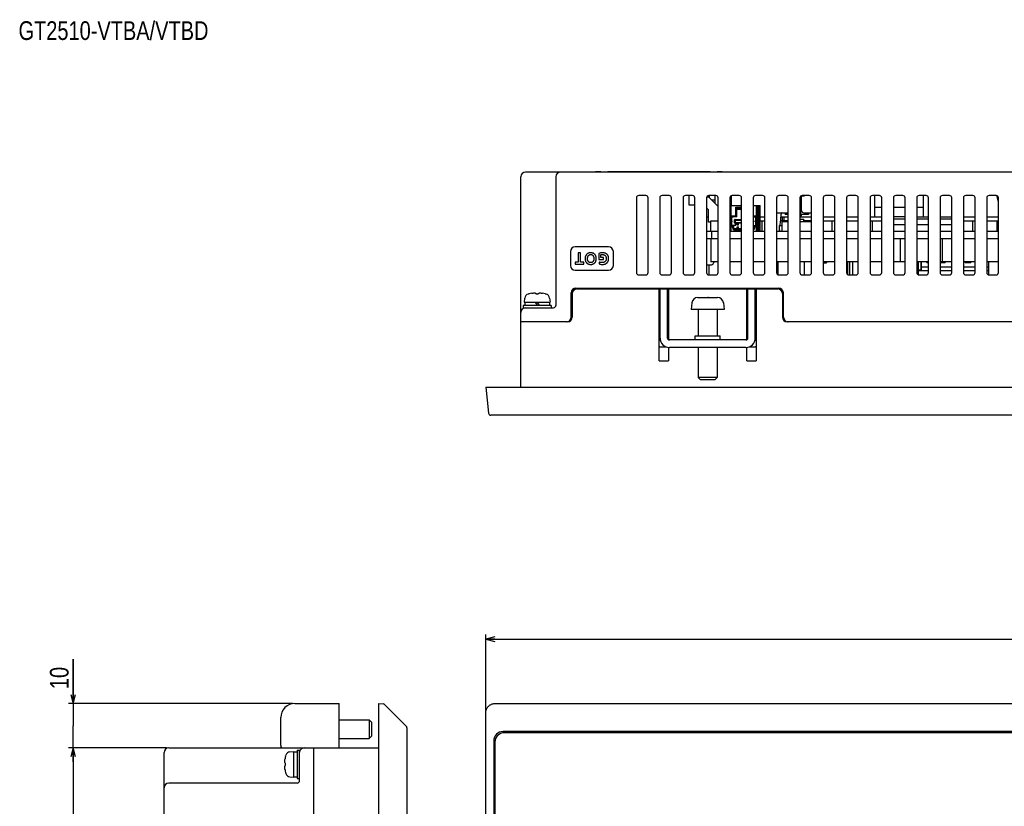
# Model space of a CAD drawing. Extents: x 0 to 819, y 0 to 477.
# Tile 5 of 24: x 0 to 211, y 309 to 477. Entities that reach past the tile are written whole.
import ezdxf
from ezdxf.enums import TextEntityAlignment as Align

# ---------------------------------------------------------------- set-up
doc = ezdxf.new("R2010")
doc.units = 0
doc.header["$LTSCALE"] = 46.255
doc.layers.get('0').update_dxf_attribs({"linetype": 'CONTINUOUS'})
for name, color, linetype in [('AXIS', 7, 'CONTINUOUS'), ('DIM', 7, 'CONTINUOUS'), ('NOTES', 7, 'CONTINUOUS')]:
    doc.layers.add(name, color=color, linetype=linetype)
doc.styles.get("Standard").update_dxf_attribs({"font": 'txt', "width": 0.8})
doc.dimstyles.get("Standard").update_dxf_attribs({"dimtxt": 2.5, "dimasz": 2.5, "dimexe": 1.25, "dimexo": 0.625, "dimtad": 1, "dimcen": 2.5, "dimazin": 3, "dimtfac": 1, "dimtmove": 0, "dimatfit": 3})

# ---------------------------------------------------------------- blocks, each defined once
blk = doc.blocks.new('_OPEN')
at = {"color": 0, "linetype": 'BYBLOCK'}
for p, q in [((0, 0), (-1, 0.26)), ((-1, -0.26), (0, 0)), ((-1, 0), (0, 0))]:
    blk.add_line(p, q, dxfattribs=at)
blk = doc.blocks.new('*D0')
at = {"layer": 'DIM', "color": 2, "linetype": 'CONTINUOUS'}
for p, q in [((31.65, 321.31), (10.72, 321.31)), ((11.72, 321.31), (11.72, 221.81)), ((11.72, 122.31), (11.72, 221.81)), ((31.65, 122.31), (10.72, 122.31))]:
    blk.add_line(p, q, dxfattribs=at)
at = {"layer": 'DIM', "color": 2, "linetype": 'CONTINUOUS', "xscale": 1.9, "yscale": 1.9, "zscale": 1.9}
for p, rotation in [((11.72, 321.31), 90), ((11.72, 122.31), 270)]:
    blk.add_blockref('_OPEN', p, dxfattribs=dict(at, rotation=rotation))
at = {"layer": 'DIM', "color": 2, "linetype": 'CONTINUOUS', "width": 0.8}
blk.add_text('199', height=4, rotation=90, dxfattribs=at).set_placement((10.72, 221.81), align=Align.CENTER)
blk = doc.blocks.new('*D1')
at = {"layer": 'DIM', "color": 2, "linetype": 'CONTINUOUS'}
for p, q in [((11.72, 330.81), (11.72, 340.29)), ((11.72, 340.29), (11.72, 326.06)), ((58.65, 330.81), (10.72, 330.81)), ((11.72, 318.31), (11.72, 326.06)), ((31.65, 321.31), (10.72, 321.31)), ((11.72, 321.31), (11.72, 318.31))]:
    blk.add_line(p, q, dxfattribs=at)
at = {"layer": 'DIM', "color": 2, "linetype": 'CONTINUOUS', "xscale": 1.9, "yscale": 1.9, "zscale": 1.9}
for p, rotation in [((11.72, 330.81), 270), ((11.72, 321.31), 90)]:
    blk.add_blockref('_OPEN', p, dxfattribs=dict(at, rotation=rotation))
at = {"layer": 'DIM', "color": 2, "linetype": 'CONTINUOUS', "width": 0.8}
blk.add_text('10', height=4, rotation=90, dxfattribs=at).set_placement((10.72, 333.89))
blk = doc.blocks.new('*D3')
at = {"layer": 'DIM', "color": 2, "linetype": 'CONTINUOUS'}
for p, q in [((100.03, 329.32), (100.03, 345.57)), ((100.03, 344.57), (251.53, 344.57)), ((403.03, 344.57), (251.53, 344.57)), ((403.03, 329.32), (403.03, 345.57))]:
    blk.add_line(p, q, dxfattribs=at)
at = {"layer": 'DIM', "color": 2, "linetype": 'CONTINUOUS', "xscale": 1.9, "yscale": 1.9, "zscale": 1.9, "rotation": 180}
blk.add_blockref('_OPEN', (100.03, 344.57), dxfattribs=at)
at = {"layer": 'DIM', "color": 2, "linetype": 'CONTINUOUS', "xscale": 1.9, "yscale": 1.9, "zscale": 1.9}
blk.add_blockref('_OPEN', (403.03, 344.57), dxfattribs=at)
at = {"layer": 'DIM', "color": 2, "linetype": 'CONTINUOUS', "width": 0.8}
blk.add_text('303', height=4, dxfattribs=at).set_placement((251.53, 345.57), align=Align.CENTER)

msp = doc.modelspace()

# ---------------------------------------------------------------- linework, layer by layer
at = {"color": 7, "linetype": 'CONTINUOUS'}
for p, q in [((107.527, 398.487), (107.527, 443.487)), ((394.527, 444.487), (108.527, 444.487)), ((115.027, 443.487), (115.027, 415.987)), ((123.627, 444.537), (150.527, 444.537)), ((124.627, 444.487), (124.627, 444.537)), ((126.127, 444.487), (126.127, 444.537)), ((148.027, 444.487), (148.027, 444.537)), ((149.527, 444.537), (149.527, 444.487)), ((132.277, 438.987), (132.277, 422.987)), ((134.277, 439.487), (132.777, 439.487)), ((134.777, 422.987), (134.777, 438.987)), ((137.277, 438.987), (137.277, 422.987)), ((139.277, 439.487), (137.777, 439.487)), ((139.777, 422.987), (139.777, 438.987)), ((142.277, 438.987), (142.277, 422.987)), ((144.277, 439.487), (142.777, 439.487)), ((143.527, 439.487), (143.527, 437.487)), ((144.777, 422.987), (144.777, 438.987)), ((147.277, 438.987), (147.277, 422.987)), ((147.319, 439.187), (147.727, 439.187)), ((147.727, 439.484), (147.727, 439.187)), ((149.777, 437.137), (147.727, 439.187)), ((149.277, 439.487), (147.777, 439.487)), ((147.827, 439.487), (147.827, 439.087)), ((149.127, 438.487), (148.427, 438.487)), ((149.127, 437.787), (149.127, 439.487)), ((149.777, 422.987), (149.777, 438.987)), ((152.277, 438.987), (152.277, 422.987)), ((152.527, 439.42), (152.527, 437.337)), ((154.277, 439.487), (152.777, 439.487)), ((154.777, 422.987), (154.777, 438.987)), ((157.277, 438.987), (157.277, 422.987)), ((159.277, 439.487), (157.777, 439.487)), ((159.777, 422.987), (159.777, 438.987)), ((162.277, 438.987), (162.277, 422.987)), ((164.277, 439.487), (162.777, 439.487)), ((164.777, 422.987), (164.777, 438.987)), ((167.277, 438.987), (167.277, 422.987)), ((167.377, 438.887), (167.277, 438.887)), ((167.377, 437.887), (167.377, 439.286)), ((167.427, 439.344), (167.427, 435.387)), ((167.478, 439.387), (168.28, 439.387)), ((167.627, 436.287), (167.627, 439.387)), ((169.277, 439.487), (167.777, 439.487)), ((169.777, 422.987), (169.777, 438.987)), ((172.277, 438.987), (172.277, 422.987)), ((174.277, 439.487), (172.777, 439.487)), ((174.777, 422.987), (174.777, 438.987)), ((177.277, 438.987), (177.277, 422.987)), ((179.277, 439.487), (177.777, 439.487)), ((179.777, 422.987), (179.777, 438.987)), ((182.277, 438.987), (182.277, 422.987)), ((184.277, 439.487), (182.777, 439.487)), ((183.327, 434.887), (183.327, 439.487)), ((184.777, 422.987), (184.777, 438.987)), ((187.277, 438.987), (187.277, 422.987)), ((189.277, 439.487), (187.777, 439.487)), ((189.777, 422.987), (189.777, 438.987)), ((192.277, 438.987), (192.277, 422.987)), ((194.277, 439.487), (192.777, 439.487)), ((193.727, 434.887), (193.727, 439.487)), ((194.777, 422.987), (194.777, 438.987)), ((197.277, 438.987), (197.277, 422.987)), ((199.277, 439.487), (197.777, 439.487)), ((199.777, 422.987), (199.777, 438.987)), ((202.277, 438.987), (202.277, 422.987)), ((204.277, 439.487), (202.777, 439.487)), ((204.777, 422.987), (204.777, 438.987)), ((207.277, 438.987), (207.277, 422.987)), ((209.277, 439.487), (207.777, 439.487)), ((209.777, 438.124), (209.396, 439.472)), ((209.777, 422.987), (209.777, 438.987)), ((143.527, 437.487), (144.777, 437.487)), ((147.277, 436.837), (147.727, 436.387)), ((147.727, 433.787), (147.727, 436.387)), ((152.277, 437.337), (154.777, 437.337)), ((152.477, 437.337), (152.477, 435.137)), ((153.527, 435.137), (153.527, 436.987)), ((153.527, 436.987), (153.777, 436.82)), ((153.527, 436.987), (154.777, 436.987)), ((153.777, 434.937), (153.777, 436.82)), ((153.777, 436.787), (154.777, 436.787)), ((153.777, 436.537), (154.777, 436.537)), ((157.277, 437.337), (158.777, 437.337)), ((157.977, 435.137), (157.977, 437.337)), ((158.227, 431.887), (158.227, 437.337)), ((158.227, 436.487), (158.252, 436.487)), ((158.227, 436.337), (158.252, 436.337)), ((158.252, 431.887), (158.252, 437.237)), ((158.252, 437.237), (158.452, 437.237)), ((158.252, 437.207), (158.302, 437.157)), ((158.252, 436.537), (158.452, 436.537)), ((158.302, 436.537), (158.302, 437.157)), ((158.302, 437.157), (158.402, 437.157)), ((158.402, 437.157), (158.452, 437.207)), ((158.402, 437.157), (158.402, 436.537)), ((158.452, 437.237), (158.452, 431.887)), ((158.452, 436.487), (158.627, 436.487)), ((158.452, 436.337), (158.477, 436.337)), ((158.627, 436.487), (158.477, 436.337)), ((158.477, 436.337), (158.477, 434.087)), ((158.627, 436.487), (158.627, 433.937)), ((158.777, 431.887), (158.777, 437.337)), ((167.377, 437.887), (167.277, 437.887)), ((184.777, 436.887), (183.327, 436.887)), ((189.777, 436.887), (187.277, 436.887)), ((193.727, 436.887), (192.277, 436.887)), ((147.277, 434.887), (147.727, 434.887)), ((152.477, 435.137), (152.277, 435.003)), ((152.277, 434.937), (152.952, 434.937)), ((152.477, 435.137), (153.527, 435.137)), ((152.527, 433.037), (152.527, 434.937)), ((152.652, 434.937), (152.652, 434.057)), ((152.952, 434.887), (152.952, 434.937)), ((153.152, 434.887), (152.952, 434.887)), ((153.152, 434.887), (153.152, 434.937)), ((153.777, 434.937), (153.152, 434.937)), ((153.302, 433.632), (153.302, 434.282)), ((153.353, 434.369), (153.502, 434.182)), ((153.402, 434.382), (154.777, 434.382)), ((153.777, 434.97), (153.527, 435.137)), ((157.277, 435.137), (157.977, 435.137)), ((157.302, 434.937), (157.277, 434.937)), ((157.302, 434.887), (157.302, 434.937)), ((157.502, 434.887), (157.302, 434.887)), ((157.502, 434.887), (157.502, 434.937)), ((157.502, 434.937), (158.227, 434.937)), ((157.802, 434.057), (157.802, 434.937)), ((157.927, 433.037), (157.927, 434.937)), ((158.227, 434.97), (157.977, 435.137)), ((158.227, 434.887), (158.252, 434.887)), ((158.252, 436.237), (158.452, 436.237)), ((158.252, 435.737), (158.452, 435.737)), ((158.252, 435.437), (158.452, 435.437)), ((158.302, 435.737), (158.302, 436.237)), ((158.302, 431.967), (158.302, 435.437)), ((158.402, 436.237), (158.402, 435.737)), ((158.402, 435.437), (158.402, 431.967)), ((158.452, 434.887), (158.477, 434.887)), ((158.777, 434.887), (159.777, 434.887)), ((162.277, 435.787), (164.777, 435.787)), ((163.094, 434.347), (162.994, 433.179)), ((163.208, 435.405), (163.094, 434.347)), ((163.152, 434.887), (164.777, 434.887)), ((163.213, 435.443), (163.208, 435.405)), ((163.22, 435.48), (163.213, 435.443)), ((163.228, 435.516), (163.22, 435.48)), ((163.238, 435.55), (163.228, 435.516)), ((163.249, 435.584), (163.238, 435.55)), ((163.262, 435.615), (163.249, 435.584)), ((163.277, 435.645), (163.262, 435.615)), ((163.294, 435.672), (163.277, 435.645)), ((163.312, 435.697), (163.294, 435.672)), ((163.332, 435.72), (163.312, 435.697)), ((163.354, 435.739), (163.332, 435.72)), ((163.377, 435.756), (163.354, 435.739)), ((163.403, 435.769), (163.377, 435.756)), ((163.43, 435.779), (163.403, 435.769)), ((163.459, 435.785), (163.43, 435.779)), ((163.489, 435.787), (163.459, 435.785)), ((163.527, 434.087), (163.527, 434.887)), ((163.926, 434.087), (163.926, 434.887)), ((164.127, 435.787), (164.127, 435.387)), ((164.777, 435.387), (164.127, 435.387)), ((164.2, 435.787), (164.2, 435.387)), ((167.277, 434.987), (167.427, 434.987)), ((167.277, 434.887), (169.777, 434.887)), ((167.277, 434.387), (168.127, 434.387)), ((169.127, 435.387), (167.427, 435.387)), ((167.627, 435.187), (167.627, 435.387)), ((168.127, 435.787), (169.777, 435.787)), ((168.127, 433.887), (168.127, 434.387)), ((169.054, 435.387), (169.054, 435.787)), ((169.127, 435.787), (169.127, 435.387)), ((169.777, 435.786), (169.765, 435.787)), ((172.277, 434.887), (174.777, 434.887)), ((177.277, 434.887), (179.777, 434.887)), ((182.277, 434.887), (184.777, 434.887)), ((189.777, 434.887), (187.277, 434.887)), ((189.777, 434.387), (187.277, 434.387)), ((192.277, 434.887), (194.777, 434.887)), ((194.777, 434.387), (192.277, 434.387)), ((197.277, 434.887), (199.777, 434.887)), ((199.777, 434.387), (197.277, 434.387)), ((202.277, 434.887), (204.777, 434.887)), ((207.277, 434.887), (209.777, 434.887)), ((148.227, 433.787), (147.727, 433.787)), ((153.152, 433.037), (152.277, 433.037)), ((152.277, 432.97), (152.477, 432.837)), ((152.477, 432.837), (152.477, 431.887)), ((152.477, 432.837), (152.902, 432.837)), ((152.652, 434.057), (152.727, 434.057)), ((152.652, 433.857), (152.652, 433.037)), ((152.652, 433.857), (152.727, 433.857)), ((152.727, 434.057), (152.727, 433.857)), ((152.902, 432.837), (153.152, 433.003)), ((152.902, 432.487), (152.902, 432.837)), ((153.152, 432.487), (153.152, 433.037)), ((153.527, 433.032), (153.152, 433.032)), ((153.852, 432.337), (153.302, 432.337)), ((153.502, 433.732), (153.332, 433.561)), ((153.852, 433.532), (153.402, 433.532)), ((153.477, 433.032), (153.477, 433.532)), ((153.502, 433.732), (153.502, 434.182)), ((153.502, 434.182), (154.777, 434.182)), ((153.502, 433.732), (154.777, 433.732)), ((153.527, 433.032), (153.527, 433.532)), ((153.852, 433.187), (153.852, 433.732)), ((153.852, 433.187), (154.102, 433.187)), ((153.852, 432.187), (153.852, 432.787)), ((153.852, 432.787), (154.102, 432.787)), ((153.852, 432.187), (154.102, 432.187)), ((153.877, 433.732), (153.877, 433.187)), ((153.877, 433.367), (154.077, 433.367)), ((153.877, 432.787), (153.877, 432.187)), ((153.877, 432.737), (154.077, 432.737)), ((154.077, 433.732), (154.077, 433.187)), ((154.077, 432.787), (154.077, 432.187)), ((154.102, 433.187), (154.102, 433.732)), ((154.777, 433.532), (154.102, 433.532)), ((154.102, 432.187), (154.102, 432.787)), ((154.777, 432.337), (154.102, 432.337)), ((157.302, 433.032), (157.277, 433.032)), ((157.302, 432.487), (157.302, 433.037)), ((157.302, 433.037), (158.252, 433.037)), ((157.302, 433.003), (157.552, 432.837)), ((157.552, 432.837), (157.552, 432.487)), ((157.552, 432.837), (157.977, 432.837)), ((157.727, 433.857), (157.727, 434.057)), ((157.802, 434.057), (157.727, 434.057)), ((157.802, 433.857), (157.727, 433.857)), ((157.802, 433.037), (157.802, 433.857)), ((157.977, 432.837), (158.227, 433.003)), ((157.977, 431.887), (157.977, 432.837)), ((158.252, 434.087), (158.227, 434.087)), ((158.252, 433.937), (158.227, 433.937)), ((158.227, 432.887), (158.252, 432.887)), ((158.477, 434.087), (158.452, 434.087)), ((158.627, 433.937), (158.452, 433.937)), ((158.452, 433.037), (158.627, 433.037)), ((158.452, 432.887), (158.477, 432.887)), ((158.627, 433.937), (158.477, 434.087)), ((158.627, 433.037), (158.477, 432.887)), ((158.477, 432.287), (158.477, 432.887)), ((158.777, 432.587), (158.477, 432.587)), ((158.627, 433.037), (158.627, 432.587)), ((158.777, 434.087), (159.777, 434.087)), ((159.161, 431.887), (159.161, 434.087)), ((162.927, 432.121), (162.912, 431.887)), ((162.927, 431.887), (162.927, 433.087)), ((162.927, 433.087), (163.427, 433.087)), ((162.994, 433.179), (162.989, 433.087)), ((164.777, 434.087), (163.072, 434.087)), ((163.427, 433.887), (163.427, 431.887)), ((163.427, 433.887), (164.777, 433.887)), ((167.277, 433.887), (169.777, 433.887)), ((169.777, 434.087), (168.127, 434.087)), ((172.277, 434.087), (174.777, 434.087)), ((174.161, 431.887), (174.161, 434.087)), ((177.277, 434.087), (179.777, 434.087)), ((182.277, 434.087), (184.777, 434.087)), ((182.777, 431.887), (182.777, 434.087)), ((189.777, 433.187), (187.277, 433.187)), ((194.777, 433.187), (192.277, 433.187)), ((199.777, 433.187), (197.277, 433.187)), ((202.277, 434.087), (204.777, 434.087)), ((204.277, 431.887), (204.277, 434.087)), ((207.277, 434.087), (209.777, 434.087)), ((209.527, 431.887), (209.527, 434.087)), ((209.527, 433.087), (209.777, 433.087)), ((147.277, 431.887), (149.777, 431.887)), ((147.277, 430.287), (149.777, 430.287)), ((148.327, 431.887), (148.327, 430.287)), ((152.277, 431.887), (154.777, 431.887)), ((152.277, 430.287), (154.777, 430.287)), ((154.777, 432.087), (153.302, 432.087)), ((157.277, 431.887), (159.777, 431.887)), ((157.277, 430.287), (159.777, 430.287)), ((158.252, 432.037), (158.227, 432.037)), ((158.302, 431.967), (158.252, 431.917)), ((158.302, 431.967), (158.402, 431.967)), ((158.452, 431.917), (158.402, 431.967)), ((158.777, 432.037), (158.452, 432.037)), ((162.277, 431.887), (164.777, 431.887)), ((162.277, 430.287), (164.777, 430.287)), ((167.277, 431.887), (169.777, 431.887)), ((167.277, 430.287), (169.777, 430.287)), ((172.277, 431.887), (174.777, 431.887)), ((172.277, 430.287), (174.777, 430.287)), ((177.277, 431.887), (179.777, 431.887)), ((177.277, 430.287), (179.777, 430.287)), ((182.277, 431.887), (184.777, 431.887)), ((182.277, 430.287), (184.777, 430.287)), ((187.277, 431.887), (189.777, 431.887)), ((187.277, 430.287), (189.777, 430.287)), ((188.727, 430.287), (188.727, 425.287)), ((192.277, 431.887), (194.777, 431.887)), ((192.277, 430.287), (194.777, 430.287)), ((197.277, 431.887), (199.777, 431.887)), ((197.277, 430.287), (199.777, 430.287)), ((197.727, 430.287), (197.727, 425.287)), ((202.277, 431.887), (204.777, 431.887)), ((202.277, 430.287), (204.777, 430.287)), ((207.277, 431.887), (209.777, 431.887)), ((207.277, 430.287), (209.777, 430.287)), ((126.333, 428.487), (119.133, 428.487)), ((118.133, 427.487), (118.133, 424.487)), ((119.83, 427.237), (119.83, 425.201)), ((120.315, 427.237), (119.83, 427.237)), ((120.315, 425.201), (120.315, 427.237)), ((121.304, 426.119), (121.299, 426.001)), ((121.299, 426.001), (121.302, 425.883)), ((121.302, 425.883), (121.311, 425.772)), ((121.317, 426.229), (121.304, 426.119)), ((121.311, 425.772), (121.327, 425.668)), ((121.335, 426.332), (121.317, 426.229)), ((121.359, 426.427), (121.335, 426.332)), ((121.388, 426.516), (121.359, 426.427)), ((121.421, 426.598), (121.388, 426.516)), ((121.459, 426.675), (121.421, 426.598)), ((121.501, 426.746), (121.459, 426.675)), ((121.546, 426.811), (121.501, 426.746)), ((121.595, 426.872), (121.546, 426.811)), ((121.647, 426.927), (121.595, 426.872)), ((121.703, 426.978), (121.647, 426.927)), ((121.763, 427.025), (121.703, 426.978)), ((121.827, 427.067), (121.763, 427.025)), ((121.806, 426.033), (121.812, 426.131)), ((121.806, 425.934), (121.806, 426.033)), ((121.812, 425.84), (121.806, 425.934)), ((121.812, 426.131), (121.825, 426.224)), ((121.824, 425.753), (121.812, 425.84)), ((121.825, 426.224), (121.843, 426.309)), ((121.894, 427.106), (121.827, 427.067)), ((121.843, 426.309), (121.865, 426.384)), ((121.865, 426.384), (121.89, 426.452)), ((121.89, 426.452), (121.918, 426.512)), ((121.967, 427.139), (121.894, 427.106)), ((121.918, 426.512), (121.948, 426.566)), ((121.948, 426.566), (121.981, 426.613)), ((122.044, 427.169), (121.967, 427.139)), ((121.981, 426.613), (122.015, 426.656)), ((122.015, 426.656), (122.05, 426.693)), ((122.126, 427.193), (122.044, 427.169)), ((122.05, 426.693), (122.088, 426.726)), ((122.088, 426.726), (122.128, 426.755)), ((122.214, 427.213), (122.126, 427.193)), ((122.128, 426.755), (122.169, 426.781)), ((122.169, 426.781), (122.213, 426.802)), ((122.213, 426.802), (122.259, 426.821)), ((122.309, 427.227), (122.214, 427.213)), ((122.259, 426.821), (122.309, 426.835)), ((122.41, 427.235), (122.309, 427.227)), ((122.309, 426.835), (122.362, 426.846)), ((122.362, 426.846), (122.42, 426.853)), ((122.519, 427.236), (122.41, 427.235)), ((122.42, 426.853), (122.483, 426.856)), ((122.483, 426.856), (122.546, 426.853)), ((122.627, 427.231), (122.519, 427.236)), ((122.546, 426.853), (122.604, 426.846)), ((122.604, 426.846), (122.657, 426.835)), ((122.727, 427.218), (122.627, 427.231)), ((122.657, 426.835), (122.707, 426.821)), ((122.707, 426.821), (122.754, 426.802)), ((122.819, 427.2), (122.727, 427.218)), ((122.754, 426.802), (122.797, 426.781)), ((122.797, 426.781), (122.839, 426.755)), ((122.905, 427.177), (122.819, 427.2)), ((122.839, 426.755), (122.879, 426.726)), ((122.879, 426.726), (122.916, 426.693)), ((122.984, 427.149), (122.905, 427.177)), ((122.916, 426.693), (122.952, 426.656)), ((122.952, 426.656), (122.986, 426.613)), ((123.058, 427.117), (122.984, 427.149)), ((122.986, 426.613), (123.018, 426.566)), ((123.018, 426.566), (123.049, 426.512)), ((123.049, 426.512), (123.077, 426.452)), ((123.128, 427.08), (123.058, 427.117)), ((123.077, 426.452), (123.102, 426.384)), ((123.102, 426.384), (123.124, 426.308)), ((123.124, 426.308), (123.141, 426.224)), ((123.192, 427.039), (123.128, 427.08)), ((123.141, 426.224), (123.154, 426.131)), ((123.155, 425.84), (123.142, 425.753)), ((123.154, 426.131), (123.161, 426.033)), ((123.161, 425.935), (123.155, 425.84)), ((123.161, 426.033), (123.161, 425.935)), ((123.253, 426.994), (123.192, 427.039)), ((123.309, 426.945), (123.253, 426.994)), ((123.362, 426.891), (123.309, 426.945)), ((123.411, 426.832), (123.362, 426.891)), ((123.457, 426.769), (123.411, 426.832)), ((123.499, 426.7), (123.457, 426.769)), ((123.537, 426.625), (123.499, 426.7)), ((123.572, 426.544), (123.537, 426.625)), ((123.602, 426.456), (123.572, 426.544)), ((123.627, 426.361), (123.602, 426.456)), ((123.647, 426.258), (123.627, 426.361)), ((123.642, 425.676), (123.657, 425.784)), ((123.66, 426.146), (123.647, 426.258)), ((123.657, 425.784), (123.666, 425.9)), ((123.667, 426.025), (123.66, 426.146)), ((123.666, 425.9), (123.667, 426.025)), ((124.414, 427.161), (124.219, 427.112)), ((124.219, 427.112), (124.219, 425.81)), ((124.219, 425.81), (125.195, 425.81)), ((124.589, 427.197), (124.414, 427.161)), ((124.743, 427.22), (124.589, 427.197)), ((124.683, 426.821), (124.748, 426.835)), ((124.683, 426.191), (124.683, 426.821)), ((125.195, 426.191), (124.683, 426.191)), ((124.879, 427.233), (124.743, 427.22)), ((124.748, 426.835), (124.822, 426.846)), ((124.822, 426.846), (124.906, 426.853)), ((125.001, 427.237), (124.879, 427.233)), ((124.906, 426.853), (125.001, 426.856)), ((125.14, 427.233), (125.001, 427.237)), ((125.001, 426.856), (125.066, 426.854)), ((125.066, 426.854), (125.129, 426.848)), ((125.129, 426.848), (125.189, 426.838)), ((125.265, 427.221), (125.14, 427.233)), ((125.189, 426.838), (125.246, 426.825)), ((125.195, 425.81), (125.195, 426.191)), ((125.246, 426.825), (125.298, 426.809)), ((125.38, 427.202), (125.265, 427.221)), ((125.298, 426.809), (125.347, 426.79)), ((125.347, 426.79), (125.402, 426.764)), ((125.485, 427.178), (125.38, 427.202)), ((125.402, 426.764), (125.455, 426.734)), ((125.455, 426.734), (125.506, 426.699)), ((125.581, 427.149), (125.485, 427.178)), ((125.506, 426.699), (125.553, 426.66)), ((125.553, 426.66), (125.596, 426.619)), ((125.669, 427.116), (125.581, 427.149)), ((125.596, 426.619), (125.635, 426.575)), ((125.635, 426.575), (125.671, 426.526)), ((125.748, 427.078), (125.669, 427.116)), ((125.671, 426.526), (125.704, 426.472)), ((125.704, 426.472), (125.734, 426.413)), ((125.734, 426.413), (125.761, 426.35)), ((125.821, 427.038), (125.748, 427.078)), ((125.761, 426.35), (125.783, 426.283)), ((125.783, 426.283), (125.8, 426.212)), ((125.806, 425.808), (125.791, 425.735)), ((125.8, 426.212), (125.813, 426.135)), ((125.817, 425.886), (125.806, 425.808)), ((125.813, 426.135), (125.82, 426.054)), ((125.821, 425.969), (125.817, 425.886)), ((125.82, 426.054), (125.821, 425.969)), ((125.889, 426.993), (125.821, 427.038)), ((125.95, 426.946), (125.889, 426.993)), ((126.006, 426.895), (125.95, 426.946)), ((126.058, 426.84), (126.006, 426.895)), ((126.105, 426.782), (126.058, 426.84)), ((126.147, 426.721), (126.105, 426.782)), ((126.186, 426.654), (126.147, 426.721)), ((126.221, 426.583), (126.186, 426.654)), ((126.251, 426.507), (126.221, 426.583)), ((126.277, 426.425), (126.251, 426.507)), ((126.298, 426.335), (126.277, 426.425)), ((126.293, 425.677), (126.311, 425.781)), ((126.314, 426.238), (126.298, 426.335)), ((126.311, 425.781), (126.323, 425.894)), ((126.324, 426.133), (126.314, 426.238)), ((126.323, 425.894), (126.327, 426.016)), ((126.327, 426.016), (126.324, 426.133)), ((127.333, 424.487), (127.333, 427.487)), ((119.138, 425.201), (119.138, 424.82)), ((119.83, 425.201), (119.138, 425.201)), ((119.138, 424.82), (121.008, 424.82)), ((121.008, 425.201), (120.315, 425.201)), ((121.008, 424.82), (121.008, 425.201)), ((121.327, 425.668), (121.349, 425.572)), ((121.349, 425.572), (121.376, 425.482)), ((121.376, 425.482), (121.408, 425.399)), ((121.408, 425.399), (121.444, 425.321)), ((121.444, 425.321), (121.484, 425.249)), ((121.484, 425.249), (121.527, 425.183)), ((121.527, 425.183), (121.575, 425.121)), ((121.575, 425.121), (121.626, 425.064)), ((121.626, 425.064), (121.681, 425.012)), ((121.681, 425.012), (121.739, 424.964)), ((121.739, 424.964), (121.801, 424.92)), ((121.801, 424.92), (121.868, 424.881)), ((121.842, 425.671), (121.824, 425.753)), ((121.864, 425.596), (121.842, 425.671)), ((121.889, 425.528), (121.864, 425.596)), ((121.868, 424.881), (121.939, 424.845)), ((121.918, 425.467), (121.889, 425.528)), ((121.949, 425.412), (121.918, 425.467)), ((121.939, 424.845), (122.015, 424.814)), ((121.982, 425.364), (121.949, 425.412)), ((122.016, 425.321), (121.982, 425.364)), ((122.015, 424.814), (122.096, 424.788)), ((122.053, 425.282), (122.016, 425.321)), ((122.091, 425.249), (122.053, 425.282)), ((122.131, 425.219), (122.091, 425.249)), ((122.096, 424.788), (122.182, 424.767)), ((122.173, 425.193), (122.131, 425.219)), ((122.217, 425.171), (122.173, 425.193)), ((122.182, 424.767), (122.275, 424.751)), ((122.264, 425.153), (122.217, 425.171)), ((122.313, 425.138), (122.264, 425.153)), ((122.275, 424.751), (122.375, 424.741)), ((122.366, 425.127), (122.313, 425.138)), ((122.422, 425.12), (122.366, 425.127)), ((122.375, 424.741), (122.483, 424.737)), ((122.483, 425.118), (122.422, 425.12)), ((122.544, 425.12), (122.483, 425.118)), ((122.483, 424.737), (122.595, 424.741)), ((122.601, 425.127), (122.544, 425.12)), ((122.595, 424.741), (122.698, 424.751)), ((122.653, 425.138), (122.601, 425.127)), ((122.703, 425.153), (122.653, 425.138)), ((122.698, 424.751), (122.793, 424.767)), ((122.749, 425.171), (122.703, 425.153)), ((122.793, 425.193), (122.749, 425.171)), ((122.835, 425.219), (122.793, 425.193)), ((122.793, 424.767), (122.881, 424.789)), ((122.875, 425.249), (122.835, 425.219)), ((122.914, 425.282), (122.875, 425.249)), ((122.881, 424.789), (122.963, 424.816)), ((122.95, 425.321), (122.914, 425.282)), ((122.985, 425.364), (122.95, 425.321)), ((122.963, 424.816), (123.039, 424.847)), ((123.018, 425.413), (122.985, 425.364)), ((123.049, 425.467), (123.018, 425.413)), ((123.039, 424.847), (123.11, 424.882)), ((123.078, 425.528), (123.049, 425.467)), ((123.103, 425.596), (123.078, 425.528)), ((123.125, 425.671), (123.103, 425.596)), ((123.11, 424.882), (123.176, 424.922)), ((123.142, 425.753), (123.125, 425.671)), ((123.176, 424.922), (123.237, 424.965)), ((123.237, 424.965), (123.295, 425.013)), ((123.295, 425.013), (123.349, 425.065)), ((123.349, 425.065), (123.399, 425.122)), ((123.399, 425.122), (123.446, 425.183)), ((123.446, 425.183), (123.489, 425.25)), ((123.489, 425.25), (123.528, 425.322)), ((123.528, 425.322), (123.563, 425.4)), ((123.563, 425.4), (123.594, 425.485)), ((123.594, 425.485), (123.621, 425.576)), ((123.621, 425.576), (123.642, 425.676)), ((124.322, 425.246), (124.291, 424.837)), ((124.291, 424.837), (124.427, 424.801)), ((124.398, 425.214), (124.322, 425.246)), ((124.486, 425.185), (124.398, 425.214)), ((124.427, 424.801), (124.561, 424.773)), ((124.588, 425.159), (124.486, 425.185)), ((124.561, 424.773), (124.696, 424.754)), ((124.699, 425.138), (124.588, 425.159)), ((124.696, 424.754), (124.841, 424.741)), ((124.812, 425.124), (124.699, 425.138)), ((124.916, 425.118), (124.812, 425.124)), ((124.841, 424.741), (125.001, 424.737)), ((125.007, 425.119), (124.916, 425.118)), ((125.001, 424.737), (125.132, 424.741)), ((125.089, 425.127), (125.007, 425.119)), ((125.165, 425.139), (125.089, 425.127)), ((125.132, 424.741), (125.252, 424.752)), ((125.236, 425.156), (125.165, 425.139)), ((125.302, 425.178), (125.236, 425.156)), ((125.252, 424.752), (125.362, 424.77)), ((125.363, 425.203), (125.302, 425.178)), ((125.362, 424.77), (125.463, 424.794)), ((125.42, 425.233), (125.363, 425.203)), ((125.473, 425.266), (125.42, 425.233)), ((125.463, 424.794), (125.556, 424.823)), ((125.522, 425.303), (125.473, 425.266)), ((125.568, 425.343), (125.522, 425.303)), ((125.556, 424.823), (125.641, 424.856)), ((125.611, 425.387), (125.568, 425.343)), ((125.65, 425.435), (125.611, 425.387)), ((125.641, 424.856), (125.72, 424.893)), ((125.686, 425.487), (125.65, 425.435)), ((125.718, 425.542), (125.686, 425.487)), ((125.746, 425.602), (125.718, 425.542)), ((125.72, 424.893), (125.793, 424.935)), ((125.771, 425.666), (125.746, 425.602)), ((125.791, 425.735), (125.771, 425.666)), ((125.793, 424.935), (125.861, 424.98)), ((125.861, 424.98), (125.924, 425.029)), ((125.924, 425.029), (125.982, 425.082)), ((125.982, 425.082), (126.035, 425.139)), ((126.035, 425.139), (126.085, 425.2)), ((126.085, 425.2), (126.13, 425.266)), ((126.13, 425.266), (126.171, 425.336)), ((126.171, 425.336), (126.209, 425.412)), ((126.209, 425.412), (126.241, 425.494)), ((126.241, 425.494), (126.27, 425.582)), ((126.27, 425.582), (126.293, 425.677)), ((147.277, 424.687), (148.327, 424.687)), ((147.827, 422.487), (147.827, 424.687)), ((148.827, 425.287), (148.827, 425.187)), ((154.777, 425.287), (152.277, 425.287)), ((159.777, 425.287), (157.277, 425.287)), ((164.777, 425.287), (162.277, 425.287)), ((162.527, 425.287), (162.527, 422.554)), ((169.777, 425.287), (167.277, 425.287)), ((168.227, 422.487), (168.227, 425.287)), ((174.777, 425.287), (172.277, 425.287)), ((172.277, 425.087), (172.957, 425.087)), ((172.957, 425.287), (172.957, 425.087)), ((179.777, 425.287), (177.277, 425.287)), ((177.427, 425.287), (177.427, 422.63)), ((178.527, 425.287), (178.527, 422.487)), ((184.777, 425.287), (182.277, 425.287)), ((189.777, 425.287), (187.277, 425.287)), ((194.777, 425.287), (192.277, 425.287)), ((192.577, 425.287), (192.577, 422.529)), ((193.147, 425.287), (193.147, 423.507)), ((193.297, 423.407), (193.297, 425.287)), ((194.777, 424.167), (193.297, 424.167)), ((194.437, 425.287), (194.437, 425.107)), ((194.777, 425.107), (194.437, 425.107)), ((199.777, 425.287), (197.277, 425.287)), ((198.387, 425.107), (197.277, 425.107)), ((199.777, 424.167), (197.277, 424.167)), ((198.387, 425.107), (198.387, 425.287)), ((204.777, 425.287), (202.277, 425.287)), ((204.777, 424.167), (202.277, 424.167)), ((202.667, 425.287), (202.667, 425.107)), ((203.867, 425.107), (202.667, 425.107)), ((203.867, 425.107), (203.867, 425.287)), ((209.777, 425.287), (207.277, 425.287)), ((207.727, 424.167), (207.277, 424.167)), ((207.727, 422.49), (207.727, 425.287)), ((119.133, 423.487), (126.333, 423.487)), ((132.777, 422.487), (134.277, 422.487)), ((137.777, 422.487), (139.277, 422.487)), ((142.777, 422.487), (144.277, 422.487)), ((147.777, 422.487), (149.277, 422.487)), ((152.777, 422.487), (154.277, 422.487)), ((157.777, 422.487), (159.277, 422.487)), ((162.777, 422.487), (164.277, 422.487)), ((167.777, 422.487), (169.277, 422.487)), ((172.777, 422.487), (174.277, 422.487)), ((177.777, 422.487), (179.277, 422.487)), ((182.777, 422.487), (184.277, 422.487)), ((187.777, 422.487), (189.277, 422.487)), ((193.147, 423.507), (192.577, 423.507)), ((192.577, 423.407), (194.777, 423.407)), ((192.777, 422.487), (194.277, 422.487)), ((197.277, 423.407), (199.777, 423.407)), ((197.777, 422.487), (199.277, 422.487)), ((202.277, 423.407), (204.777, 423.407)), ((202.777, 422.487), (204.277, 422.487)), ((207.277, 423.407), (207.727, 423.407)), ((207.777, 422.487), (209.277, 422.487)), ((119.327, 419.687), (162.727, 419.687)), ((119.527, 419.487), (162.527, 419.487)), ((137.127, 404.087), (137.127, 419.487)), ((137.327, 408.987), (137.327, 419.487)), ((138.927, 408.987), (138.927, 419.487)), ((139.127, 419.487), (139.127, 408.64)), ((155.927, 408.64), (155.927, 419.487)), ((156.127, 408.987), (156.127, 419.487)), ((157.727, 408.987), (157.727, 419.487)), ((157.927, 419.487), (157.927, 404.087)), ((108.351, 417.534), (108.277, 416.687)), ((109.277, 418.465), (109.068, 418.407)), ((109.277, 418.465), (109.3, 418.465)), ((109.86, 418.583), (110.005, 418.602)), ((110.005, 418.602), (110.148, 418.617)), ((110.148, 418.617), (110.287, 418.628)), ((110.287, 418.628), (110.422, 418.634)), ((110.422, 418.634), (110.501, 418.628)), ((110.501, 418.628), (110.581, 418.617)), ((110.581, 418.617), (110.663, 418.602)), ((110.663, 418.602), (110.747, 418.583)), ((110.747, 418.583), (110.747, 418.465)), ((110.747, 418.465), (111.307, 418.465)), ((111.307, 418.583), (111.391, 418.602)), ((111.307, 418.465), (111.307, 418.583)), ((111.391, 418.602), (111.473, 418.617)), ((111.473, 418.617), (111.554, 418.628)), ((111.554, 418.628), (111.632, 418.634)), ((111.632, 418.634), (111.768, 418.628)), ((111.768, 418.628), (111.907, 418.617)), ((111.907, 418.617), (112.049, 418.602)), ((112.049, 418.602), (112.195, 418.583)), ((112.755, 418.465), (112.777, 418.465)), ((112.777, 418.465), (112.987, 418.407)), ((113.703, 417.534), (113.777, 416.687)), ((118.327, 413.487), (118.327, 418.687)), ((118.527, 418.487), (118.527, 413.487)), ((145.427, 417.685), (145.454, 417.686)), ((145.454, 417.686), (145.48, 417.687)), ((145.48, 417.687), (145.507, 417.687)), ((145.507, 417.687), (147.027, 417.687)), ((147.027, 417.687), (147.027, 417.685)), ((147.027, 417.685), (147.36, 417.687)), ((147.36, 417.687), (147.694, 417.687)), ((147.694, 417.687), (147.527, 417.687)), ((147.694, 417.687), (148.027, 417.685)), ((148.027, 417.685), (148.027, 417.687)), ((148.027, 417.687), (149.548, 417.687)), ((149.548, 417.687), (149.574, 417.687)), ((149.574, 417.687), (149.601, 417.686)), ((149.601, 417.686), (149.627, 417.685)), ((149.627, 417.685), (149.627, 417.687)), ((163.527, 418.487), (163.527, 413.487)), ((163.727, 413.487), (163.727, 418.687)), ((108.027, 415.987), (108.027, 415.487)), ((114.027, 415.987), (108.027, 415.987)), ((108.027, 415.487), (114.527, 415.487)), ((108.277, 416.687), (113.777, 416.687)), ((108.377, 416.687), (108.377, 415.987)), ((110.623, 416.687), (111.027, 415.987)), ((111.027, 416.687), (111.431, 415.987)), ((113.677, 416.687), (113.677, 415.987)), ((114.027, 415.987), (114.027, 415.487)), ((144.151, 416.5), (144.027, 415.087)), ((150.904, 416.5), (151.027, 415.087)), ((151.027, 415.087), (144.027, 415.087)), ((145.527, 415.087), (145.527, 409.487)), ((149.527, 415.087), (149.527, 409.487)), ((117.527, 412.487), (107.527, 412.487)), ((234.527, 412.487), (164.527, 412.487)), ((137.327, 410.887), (137.127, 410.887)), ((137.327, 409.887), (137.127, 409.887)), ((139.127, 410.887), (138.927, 410.887)), ((139.127, 409.887), (138.927, 409.887)), ((144.827, 408.587), (144.827, 409.487)), ((144.827, 409.487), (150.227, 409.487)), ((150.227, 408.587), (150.227, 409.487)), ((156.127, 410.887), (155.927, 410.887)), ((156.127, 409.887), (155.927, 409.887)), ((157.927, 410.887), (157.727, 410.887)), ((157.927, 409.887), (157.727, 409.887)), ((137.399, 408.487), (137.127, 408.487)), ((137.327, 407.087), (138.734, 407.087)), ((139.127, 407.007), (139.127, 404.087)), ((155.727, 408.587), (139.327, 408.587)), ((155.727, 406.987), (139.327, 406.987)), ((145.527, 406.987), (145.527, 400.587)), ((149.527, 406.987), (149.527, 400.587)), ((155.927, 404.087), (155.927, 407.007)), ((156.32, 407.087), (157.727, 407.087)), ((157.927, 408.487), (157.656, 408.487)), ((137.127, 404.087), (139.127, 404.087)), ((155.927, 404.087), (157.927, 404.087)), ((146.027, 400.087), (145.527, 400.587)), ((149.527, 400.587), (145.527, 400.587)), ((149.027, 400.087), (149.527, 400.587)), ((100.027, 398.487), (100.611, 392.935)), ((100.027, 398.487), (403.027, 398.487)), ((149.027, 400.087), (146.027, 400.087)), ((401.946, 392.487), (101.108, 392.487)), ((59.155, 330.811), (68.655, 330.811)), ((68.655, 321.311), (68.655, 330.811)), ((77.155, 112.811), (77.155, 330.811)), ((77.155, 330.811), (78.096, 330.712)), ((78.397, 330.569), (83.008, 325.958)), ((100.027, 328.822), (100.031, 328.948)), ((100.027, 114.8), (100.027, 328.822)), ((100.031, 328.948), (100.043, 329.073)), ((100.043, 329.073), (100.063, 329.197)), ((100.063, 329.197), (100.09, 329.32)), ((100.09, 329.32), (100.125, 329.44)), ((100.125, 329.44), (100.167, 329.557)), ((100.167, 329.557), (100.217, 329.672)), ((100.217, 329.672), (100.273, 329.783)), ((100.273, 329.783), (100.337, 329.891)), ((100.337, 329.891), (100.407, 329.994)), ((100.407, 329.994), (100.483, 330.092)), ((100.483, 330.092), (100.565, 330.185)), ((100.565, 330.185), (100.653, 330.273)), ((100.653, 330.273), (100.747, 330.356)), ((100.747, 330.356), (100.845, 330.432)), ((100.845, 330.432), (100.948, 330.502)), ((100.948, 330.502), (101.055, 330.565)), ((101.055, 330.565), (101.167, 330.622)), ((101.167, 330.622), (101.281, 330.672)), ((101.281, 330.672), (101.399, 330.714)), ((101.399, 330.714), (101.519, 330.749)), ((101.519, 330.749), (101.641, 330.776)), ((101.641, 330.776), (101.765, 330.796)), ((101.765, 330.796), (101.891, 330.807)), ((101.891, 330.807), (102.016, 330.811)), ((102.016, 330.811), (401.038, 330.811)), ((56.155, 321.811), (56.155, 327.811)), ((68.655, 327.311), (75.055, 327.311)), ((75.055, 327.311), (75.055, 323.311)), ((75.555, 326.811), (75.055, 327.311)), ((75.555, 326.811), (75.555, 323.811)), ((83.155, 325.604), (83.155, 118.018)), ((399.327, 324.811), (103.727, 324.811)), ((68.655, 323.311), (75.055, 323.311)), ((75.555, 323.811), (75.055, 323.311)), ((101.727, 322.811), (101.727, 120.811)), ((101.977, 322.561), (101.977, 121.061)), ((399.077, 324.561), (103.977, 324.561)), ((32.155, 321.311), (77.155, 321.311)), ((58.107, 320.487), (58.955, 320.561)), ((58.955, 315.061), (58.955, 320.561)), ((58.955, 320.461), (59.188, 320.458)), ((58.955, 320.43), (59.187, 320.448)), ((59.187, 320.448), (59.42, 320.458)), ((59.188, 320.458), (59.305, 320.453)), ((59.42, 320.458), (59.655, 320.461)), ((59.655, 320.811), (59.655, 314.811)), ((59.655, 320.811), (60.155, 320.811)), ((60.155, 314.311), (60.155, 320.811)), ((63.155, 321.311), (63.155, 221.011)), ((31.155, 123.311), (31.155, 320.311)), ((57.007, 318.416), (57.014, 318.552)), ((57.014, 318.338), (57.007, 318.416)), ((57.014, 318.552), (57.025, 318.691)), ((57.025, 318.258), (57.014, 318.338)), ((57.025, 318.691), (57.039, 318.833)), ((57.039, 318.833), (57.058, 318.979)), ((57.177, 319.561), (57.235, 319.771)), ((57.177, 319.539), (57.177, 319.561)), ((57.007, 317.207), (57.018, 317.321)), ((57.016, 317.033), (57.007, 317.207)), ((57.033, 316.845), (57.016, 317.033)), ((57.018, 317.321), (57.036, 317.429)), ((57.039, 318.175), (57.025, 318.258)), ((57.058, 316.644), (57.033, 316.845)), ((57.036, 317.429), (57.058, 317.531)), ((57.058, 318.091), (57.039, 318.175)), ((57.177, 318.091), (57.058, 318.091)), ((57.058, 317.531), (57.177, 317.531)), ((57.177, 317.531), (57.177, 318.091)), ((57.177, 316.061), (57.177, 316.084)), ((57.177, 316.061), (57.235, 315.852)), ((58.107, 315.135), (58.955, 315.061)), ((58.955, 315.161), (59.655, 315.161)), ((59.655, 314.811), (60.155, 314.811)), ((59.655, 313.811), (32.155, 313.811))]:
    msp.add_line(p, q, dxfattribs=at)
for centre, radius, start, end in [((108.527, 443.487), 1, 90, 180), ((116.027, 443.487), 1, 90, 180), ((123.627, 444.037), 0.5, 90, 115.59566), ((150.527, 444.037), 0.5, 64.40434, 90), ((132.777, 438.987), 0.5, 90, 180), ((134.277, 438.987), 0.5, 0, 90), ((137.777, 438.987), 0.5, 90, 180), ((139.277, 438.987), 0.5, 0, 90), ((142.777, 438.987), 0.5, 90, 180), ((144.277, 438.987), 0.5, 0, 90), ((147.777, 438.987), 0.5, 90, 180), ((149.277, 438.987), 0.5, 0, 90), ((152.777, 438.987), 0.5, 90, 180), ((154.277, 438.987), 0.5, 0, 90), ((157.777, 438.987), 0.5, 90, 180), ((159.277, 438.987), 0.5, 0, 90), ((162.777, 438.987), 0.5, 90, 180), ((164.277, 438.987), 0.5, 0, 90), ((167.777, 438.987), 0.5, 90, 180), ((169.277, 438.987), 0.5, 0, 90), ((172.777, 438.987), 0.5, 90, 180), ((174.277, 438.987), 0.5, 0, 90), ((177.777, 438.987), 0.5, 90, 180), ((179.277, 438.987), 0.5, 0, 90), ((182.777, 438.987), 0.5, 90, 180), ((184.277, 438.987), 0.5, 0, 90), ((187.777, 438.987), 0.5, 90, 180), ((189.277, 438.987), 0.5, 0, 90), ((192.777, 438.987), 0.5, 90, 180), ((194.277, 438.987), 0.5, 0, 90), ((197.777, 438.987), 0.5, 90, 180), ((199.277, 438.987), 0.5, 0, 90), ((202.777, 438.987), 0.5, 90, 180), ((204.277, 438.987), 0.5, 0, 90), ((207.777, 438.987), 0.5, 90, 180), ((209.277, 438.987), 0.5, 0, 90), ((153.402, 434.282), 0.1, 90, 180), ((167.427, 435.187), 0.2, 270, 360), ((168.127, 436.287), 0.5, 180, 270), ((153.302, 432.487), 0.4, 180, 270), ((153.302, 432.487), 0.15, 180, 270), ((153.402, 433.632), 0.1, 180, 270), ((157.152, 432.487), 0.4, 288.30172, 360), ((157.152, 432.487), 0.15, 327.01083, 360), ((119.133, 427.487), 1, 90, 180), ((126.333, 427.487), 1, 0, 90), ((119.133, 424.487), 1, 180, 270), ((126.333, 424.487), 1, 270, 360), ((148.327, 425.187), 0.5, 270, 360), ((132.777, 422.987), 0.5, 180, 270), ((134.277, 422.987), 0.5, 270, 360), ((137.777, 422.987), 0.5, 180, 270), ((139.277, 422.987), 0.5, 270, 360), ((142.777, 422.987), 0.5, 180, 270), ((144.277, 422.987), 0.5, 270, 360), ((147.777, 422.987), 0.5, 180, 270), ((149.277, 422.987), 0.5, 270, 360), ((152.777, 422.987), 0.5, 180, 270), ((154.277, 422.987), 0.5, 270, 360), ((157.777, 422.987), 0.5, 180, 270), ((159.277, 422.987), 0.5, 270, 360), ((162.777, 422.987), 0.5, 180, 270), ((164.277, 422.987), 0.5, 270, 360), ((167.777, 422.987), 0.5, 180, 270), ((169.277, 422.987), 0.5, 270, 360), ((172.777, 422.987), 0.5, 180, 270), ((174.277, 422.987), 0.5, 270, 360), ((177.777, 422.987), 0.5, 180, 270), ((179.277, 422.987), 0.5, 270, 360), ((182.777, 422.987), 0.5, 180, 270), ((184.277, 422.987), 0.5, 270, 360), ((187.777, 422.987), 0.5, 180, 270), ((189.277, 422.987), 0.5, 270, 360), ((192.777, 422.987), 0.5, 180, 270), ((194.277, 422.987), 0.5, 270, 360), ((197.777, 422.987), 0.5, 180, 270), ((199.277, 422.987), 0.5, 270, 360), ((202.777, 422.987), 0.5, 180, 270), ((204.277, 422.987), 0.5, 270, 360), ((207.777, 422.987), 0.5, 180, 270), ((209.277, 422.987), 0.5, 270, 360), ((119.327, 418.687), 1, 90, 180), ((119.527, 418.487), 1, 90, 180), ((162.527, 418.487), 1, 0, 90), ((162.727, 418.687), 1, 0, 90), ((109.348, 417.447), 1, 106.25703, 175), ((111.027, 411.687), 6.994, 99.60837, 104.29869), ((111.027, 411.687), 6.994, 75.70131, 80.39163), ((112.707, 417.447), 1, 5, 73.74297), ((145.446, 416.387), 1.3, 90.82425, 175), ((149.609, 416.387), 1.3, 5, 89.17574), ((108.527, 414.487), 1, 90, 180), ((114.527, 415.987), 0.5, 269.99998, 0.00002), ((117.327, 413.487), 1, 270, 360), ((117.527, 413.487), 1, 270, 360), ((164.527, 413.487), 1, 180, 270), ((164.727, 413.487), 1, 180, 270), ((137.327, 412.387), 0.2, 90, 180), ((138.927, 412.387), 0.2, 0, 90), ((156.127, 412.387), 0.2, 90, 180), ((157.727, 412.387), 0.2, 0, 90), ((139.327, 408.987), 2, 180, 270), ((139.327, 408.987), 0.4, 180, 270), ((155.727, 408.987), 2, 270, 360), ((155.727, 408.987), 0.4, 270, 360), ((137.327, 407.287), 0.2, 180, 270), ((157.727, 407.287), 0.2, 270, 360), ((101.108, 392.987), 0.5, 186, 270), ((59.155, 327.811), 3, 90, 180), ((78.044, 330.215), 0.5, 45, 84), ((82.655, 325.604), 0.5, 0, 45), ((103.727, 322.811), 2, 90, 180), ((32.155, 320.311), 1, 90, 180), ((57.155, 321.811), 1, 180, 210.19122), ((58.195, 319.491), 1, 95, 163.74297), ((61.155, 320.311), 1, 90, 175.71429), ((63.955, 317.811), 6.994, 165.70131, 170.39163), ((63.955, 317.811), 6.994, 189.60837, 194.29869), ((58.195, 316.132), 1, 196.25703, 265), ((59.655, 314.311), 0.5, 270, 360), ((32.155, 312.811), 1, 90, 180)]:
    msp.add_arc(centre, radius, start, end, dxfattribs=at)
at = {"layer": 'AXIS', "color": 7, "linetype": 'CONTINUOUS'}
for p, q in [((124.627, 444.537), (123.627, 444.537)), ((148.027, 444.537), (126.127, 444.537)), ((150.527, 444.537), (149.527, 444.537)), ((148.227, 431.887), (148.227, 434.087)), ((148.227, 434.087), (149.777, 434.087)), ((148.227, 430.287), (148.227, 425.287)), ((149.777, 425.287), (148.227, 425.287)), ((177.977, 422.487), (177.977, 425.287))]:
    msp.add_line(p, q, dxfattribs=at)
msp.add_arc((103.977, 322.561), 2, 90, 180, dxfattribs=at)

# ---------------------------------------------------------------- texts
at = {"layer": 'NOTES', "color": 2, "linetype": 'CONTINUOUS', "width": 0.8}
msp.add_text('GT2510-VTBA/VTBD', height=4, dxfattribs=at).set_placement((0, 472.754))

# ---------------------------------------------------------------- dimensions: what is measured, and where the dimension line sits
at = {"layer": 'DIM', "color": 2, "linetype": 'CONTINUOUS'}
dim = msp.add_linear_dim(base=(403.027, 344.575), p1=(100.027, 328.822), p2=(403.027, 328.822), dimstyle='Standard', dxfattribs=at)
dim.commit()
dim.dimension.update_dxf_attribs({"geometry": '*D3', "text_midpoint": (251.627, 344.575), "dimtype": 128})
for base, p1, p2, picture, middle in [((11.716, 321.311), (59.155, 330.811), (32.155, 321.311), '*D1', (11.716, 337.291)), ((11.716, 122.311), (32.155, 321.311), (32.155, 122.311), '*D0', (11.716, 222.011))]:
    dim = msp.add_linear_dim(base=base, p1=p1, p2=p2, angle=270, dimstyle='Standard', dxfattribs=at)
    dim.commit()
    dim.dimension.update_dxf_attribs({"geometry": picture, "text_midpoint": middle, "dimtype": 128})

doc.saveas('drawing.dxf')
